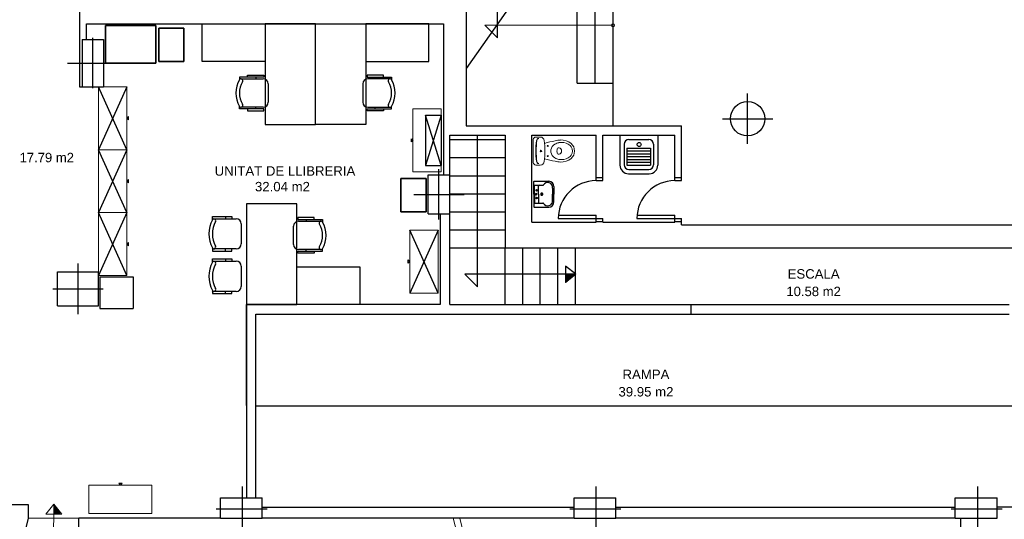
# Model space of a CAD drawing. Header units: metres. Extents: x -1 to 438, y -53 to 52.
# Tile 20 of 27: x 406 to 422, y 28 to 36. Entities that reach past the tile are written whole.
import ezdxf

# ---------------------------------------------------------------- set-up
doc = ezdxf.new("R2010")
doc.units = ezdxf.units.M
doc.linetypes.add('CONTINUA', pattern=[0])
for name, color, linetype, lineweight in [('PB MOBLES ACTUAL', 7, 'CONTINUA', 25), ('PB MURS ACTUAL', 7, 'CONTINUA', 25), ('PB TEXT ACTUAL', 7, 'CONTINUA', 25)]:
    doc.layers.add(name, color=color, linetype=linetype, lineweight=lineweight)
doc.styles.add('ARIAL', font='arial.ttf')

# ---------------------------------------------------------------- blocks, each defined once
blk = doc.blocks.new('OBJETO_COMPLEJO_1')
at = {"layer": 'PB MOBLES ACTUAL', "transparency": 33554687}
for points in [[(408.498, 36.055), (407.698, 36.055), (408.498, 36.055)], [(407.698, 36.055), (407.698, 35.453), (407.698, 36.055)], [(408.498, 35.453), (408.498, 36.055), (408.498, 35.453)], [(407.698, 35.453), (408.498, 35.453), (407.698, 35.453)]]:
    blk.add_lwpolyline(points, close=True, dxfattribs=at)
blk = doc.blocks.new('OBJETO_COMPLEJO_2')
at = {"layer": 'PB MOBLES ACTUAL', "transparency": 33554687}
for points in [[(408.944, 36.013), (408.544, 36.013), (408.944, 36.013)], [(408.544, 36.013), (408.544, 35.483), (408.544, 36.013)], [(408.944, 35.483), (408.944, 36.013), (408.944, 35.483)], [(408.544, 35.483), (408.944, 35.483), (408.544, 35.483)]]:
    blk.add_lwpolyline(points, close=True, dxfattribs=at)
blk = doc.blocks.new('OBJETO_COMPLEJO_3')
at = {"layer": 'PB MOBLES ACTUAL', "transparency": 33554687}
for points in [[(412.791, 33.624), (412.391, 33.624), (412.791, 33.624)], [(412.391, 33.624), (412.391, 33.094), (412.391, 33.624)], [(412.791, 33.094), (412.791, 33.624), (412.791, 33.094)], [(412.391, 33.094), (412.791, 33.094), (412.391, 33.094)]]:
    blk.add_lwpolyline(points, close=True, dxfattribs=at)
blk = doc.blocks.new('OBJETO_COMPLEJO_16')
at = {"layer": 'PB MURS ACTUAL', "linetype": 'CONTINUA', "lineweight": 13, "transparency": 33554687}
for start, end in [(90, 270), (270, 90)]:
    blk.add_arc((415.762, 36.056), 0.025, start, end, dxfattribs=at)

msp = doc.modelspace()

# ---------------------------------------------------------------- linework, layer by layer
at = {"layer": 'PB MOBLES ACTUAL', "color": 180, "linetype": 'CONTINUA', "transparency": 33554687}
for p, q in [((409.851, 35.205), (410.204, 35.205)), ((410.084, 35.232), (410.084, 35.205)), ((412.217, 35.205), (411.864, 35.205)), ((411.984, 35.232), (411.984, 35.205)), ((410.284, 35.125), (410.284, 34.835)), ((411.784, 35.125), (411.784, 34.835)), ((410.204, 34.755), (409.851, 34.755)), ((410.084, 34.728), (410.084, 34.755)), ((411.864, 34.755), (412.217, 34.755)), ((411.984, 34.728), (411.984, 34.755)), ((409.605, 33.019), (409.605, 32.984)), ((409.421, 32.984), (409.775, 32.984)), ((409.855, 32.904), (409.855, 32.584)), ((410.686, 32.575), (410.686, 32.865)), ((410.766, 32.945), (411.12, 32.945)), ((410.886, 32.972), (410.886, 32.945)), ((409.775, 32.504), (409.421, 32.504)), ((409.605, 32.469), (409.605, 32.504)), ((409.705, 32.474), (409.705, 32.499)), ((411.12, 32.495), (410.766, 32.495)), ((410.886, 32.468), (410.886, 32.495)), ((409.421, 32.31), (409.775, 32.31)), ((409.605, 32.345), (409.605, 32.31)), ((409.855, 32.23), (409.855, 31.91)), ((409.775, 31.83), (409.421, 31.83)), ((409.605, 31.795), (409.605, 31.83)), ((409.705, 31.8), (409.705, 31.825))]:
    msp.add_line(p, q, dxfattribs=at)
at = {"layer": 'PB MOBLES ACTUAL', "transparency": 33554687}
for p, q in [((408.036, 35.081), (407.586, 34.081)), ((408.036, 34.081), (407.586, 35.081)), ((413.032, 34.628), (412.782, 33.828)), ((413.032, 33.828), (412.782, 34.628)), ((412.782, 34.628), (412.782, 33.828)), ((412.782, 34.628), (413.032, 34.628)), ((413.032, 34.628), (413.032, 33.828)), ((408.036, 34.081), (407.586, 33.081)), ((408.036, 33.081), (407.586, 34.081)), ((412.782, 33.828), (413.032, 33.828)), ((408.036, 33.081), (407.586, 32.081)), ((408.036, 32.081), (407.586, 33.081)), ((412.981, 32.804), (412.531, 31.804)), ((412.981, 31.804), (412.531, 32.804)), ((407.607, 32.059), (407.607, 31.559)), ((407.607, 32.059), (408.137, 32.059)), ((408.137, 32.059), (408.137, 31.559)), ((409.936, 30.02), (409.936, 31.62)), ((407.607, 31.559), (408.137, 31.559))]:
    msp.add_line(p, q, dxfattribs=at)
at = {"layer": 'PB MOBLES ACTUAL', "color": 180, "linetype": 'CONTINUA', "transparency": 33554687}
for points in [[(409.234, 35.48), (409.234, 36.08), (410.234, 36.08), (410.234, 35.48), (409.234, 35.48)], [(410.234, 36.08), (410.234, 34.48), (411.034, 34.48), (411.034, 36.08), (410.234, 36.08)], [(411.834, 36.08), (411.834, 34.48), (411.034, 34.48), (411.034, 36.08), (411.834, 36.08)], [(412.834, 35.48), (412.834, 36.08), (411.834, 36.08), (411.834, 35.48), (412.834, 35.48)], [(408.036, 34.581), (408.061, 34.556), (408.061, 34.606), (408.036, 34.581)], [(412.582, 34.228), (412.557, 34.203), (412.557, 34.253), (412.582, 34.228)], [(408.036, 33.581), (408.061, 33.556), (408.061, 33.606), (408.036, 33.581)], [(410.736, 31.62), (410.736, 33.22), (409.936, 33.22), (409.936, 31.62), (410.736, 31.62)], [(408.036, 32.581), (408.061, 32.556), (408.061, 32.606), (408.036, 32.581)], [(412.531, 32.304), (412.506, 32.279), (412.506, 32.329), (412.531, 32.304)], [(411.736, 32.22), (411.736, 31.62), (410.736, 31.62), (410.736, 32.22), (411.736, 32.22)], [(407.935, 28.755), (407.96, 28.78), (407.91, 28.78), (407.935, 28.755)]]:
    msp.add_lwpolyline(points, close=True, dxfattribs=at)
for points in [[(409.955, 35.232), (409.955, 35.262), (410.215, 35.262), (410.215, 35.232), (409.825, 35.232), (409.825, 35.191)], [(412.113, 35.232), (412.113, 35.262), (411.853, 35.262), (411.853, 35.232), (412.243, 35.232), (412.243, 35.191)], [(409.955, 34.728), (409.955, 34.697), (410.215, 34.697), (410.215, 34.728), (409.825, 34.728), (409.825, 34.768)], [(412.113, 34.728), (412.113, 34.697), (411.853, 34.697), (411.853, 34.728), (412.243, 34.728), (412.243, 34.768)], [(409.395, 32.969), (409.395, 33.019), (409.605, 33.019), (409.705, 33.019), (409.705, 32.984)], [(411.015, 32.972), (411.015, 33.002), (410.755, 33.002), (410.755, 32.972), (411.145, 32.972), (411.145, 32.931)], [(409.395, 32.52), (409.395, 32.469), (409.605, 32.469), (409.705, 32.469), (409.705, 32.504)], [(411.015, 32.468), (411.015, 32.437), (410.755, 32.437), (410.755, 32.468), (411.145, 32.468), (411.145, 32.508)], [(409.395, 32.294), (409.395, 32.345), (409.605, 32.345), (409.705, 32.345), (409.705, 32.31)], [(409.395, 31.845), (409.395, 31.795), (409.605, 31.795), (409.705, 31.795), (409.705, 31.83)]]:
    msp.add_lwpolyline(points, dxfattribs=at)
at = {"layer": 'PB MOBLES ACTUAL', "color": 180, "linetype": 'CONTINUA', "lineweight": 13, "transparency": 33554687}
for points in [[(407.586, 35.081), (407.586, 34.081), (408.036, 34.081), (408.036, 35.081), (407.586, 35.081)], [(412.582, 34.728), (412.582, 33.728), (413.032, 33.728), (413.032, 34.728), (412.582, 34.728)], [(407.586, 34.081), (407.586, 33.081), (408.036, 33.081), (408.036, 34.081), (407.586, 34.081)], [(407.586, 33.081), (407.586, 32.081), (408.036, 32.081), (408.036, 33.081), (407.586, 33.081)], [(412.531, 32.804), (412.531, 31.804), (412.981, 31.804), (412.981, 32.804), (412.531, 32.804)], [(407.435, 28.305), (408.435, 28.305), (408.435, 28.755), (407.435, 28.755), (407.435, 28.305)]]:
    msp.add_lwpolyline(points, close=True, dxfattribs=at)
at = {"layer": 'PB MOBLES ACTUAL', "color": 180, "linetype": 'CONTINUA', "transparency": 33554687}
for centre, radius, start, end in [((409.85, 35.175), 0.03, 327.334, 146.1712), ((410.204, 35.125), 0.08, 0, 90), ((411.864, 35.125), 0.08, 90, 180), ((412.218, 35.175), 0.03, 33.8288, 212.666), ((410.186, 34.98), 0.418, 149.5867, 210.4133), ((410.165, 34.98), 0.34, 148.2704, 211.7296), ((411.903, 34.98), 0.34, 328.2704, 31.7296), ((411.882, 34.98), 0.418, 329.5867, 30.4133), ((409.85, 34.785), 0.03, 213.8288, 32.666), ((410.204, 34.835), 0.08, 270, 0), ((411.864, 34.835), 0.08, 180, 270), ((412.218, 34.785), 0.03, 147.334, 326.1712), ((409.815, 32.744), 0.476, 151.8933, 208.1067), ((409.421, 32.954), 0.03, 327.334, 151.1475), ((409.791, 32.744), 0.395, 150.6158, 209.3842), ((409.775, 32.904), 0.08, 0, 90), ((410.766, 32.865), 0.08, 90, 180), ((411.12, 32.915), 0.03, 33.8288, 212.666), ((410.806, 32.72), 0.34, 328.2704, 31.7296), ((410.784, 32.72), 0.418, 329.5867, 30.4133), ((409.421, 32.534), 0.03, 208.8525, 32.666), ((409.775, 32.584), 0.08, 270, 0), ((410.766, 32.575), 0.08, 180, 270), ((411.12, 32.525), 0.03, 147.334, 326.1712), ((409.815, 32.07), 0.476, 151.8933, 208.1067), ((409.421, 32.28), 0.03, 327.334, 151.1475), ((409.791, 32.07), 0.395, 150.6158, 209.3842), ((409.775, 32.23), 0.08, 0, 90), ((409.421, 31.86), 0.03, 208.8525, 32.666), ((409.775, 31.91), 0.08, 270, 0)]:
    msp.add_arc(centre, radius, start, end, dxfattribs=at)
at = {"layer": 'PB MURS ACTUAL', "transparency": 33554687}
for p, q in [((413.427, 39.735), (413.427, 34.459)), ((413.927, 35.856), (413.927, 39.735)), ((415.477, 35.139), (415.477, 36.972)), ((415.762, 34.459), (415.762, 37.03)), ((415.192, 35.139), (415.192, 36.914)), ((414.402, 36.753), (413.427, 35.369)), ((407.286, 36.36), (407.286, 35.079)), ((407.396, 35.831), (407.396, 36.08)), ((407.396, 36.08), (413.066, 36.08)), ((413.066, 36.08), (413.066, 33.68)), ((413.927, 35.856), (413.727, 36.056)), ((407.326, 35.831), (407.326, 35.081)), ((407.326, 35.831), (407.666, 35.831)), ((407.666, 35.831), (407.666, 35.081)), ((407.286, 35.079), (407.326, 35.079)), ((407.326, 35.081), (407.666, 35.081)), ((415.192, 35.139), (415.762, 35.139)), ((413.427, 34.459), (416.852, 34.459)), ((416.852, 33.639), (416.852, 34.459)), ((413.166, 33.68), (413.166, 34.309)), ((413.166, 34.309), (414.046, 34.309)), ((413.606, 31.903), (413.606, 34.309)), ((414.046, 34.309), (414.046, 32.52)), ((414.472, 32.929), (414.472, 34.309)), ((414.472, 34.309), (415.492, 34.309)), ((415.492, 33.639), (415.492, 34.309)), ((415.602, 34.309), (416.742, 34.309)), ((415.602, 33.639), (415.602, 34.309)), ((416.742, 33.639), (416.742, 34.309)), ((413.166, 34.242), (414.046, 34.242)), ((413.166, 33.955), (414.046, 33.955)), ((412.826, 33.06), (412.826, 33.68)), ((412.826, 33.68), (413.166, 33.68)), ((413.166, 33.06), (413.166, 33.68)), ((413.166, 33.668), (414.046, 33.668)), ((415.492, 33.639), (415.602, 33.639)), ((415.492, 33.589), (415.492, 33.639)), ((415.602, 33.589), (415.602, 33.639)), ((416.742, 33.639), (416.852, 33.639)), ((416.742, 33.589), (416.742, 33.639)), ((416.852, 33.589), (416.852, 33.639)), ((415.492, 33.589), (415.602, 33.589)), ((416.742, 33.589), (416.852, 33.589)), ((413.166, 33.381), (414.046, 33.381)), ((412.826, 33.06), (413.166, 33.06)), ((413.016, 33.06), (413.016, 31.62)), ((413.166, 33.094), (414.046, 33.094)), ((413.166, 31.62), (413.166, 33.06)), ((414.892, 33.039), (415.492, 33.039)), ((415.492, 32.939), (415.492, 33.039)), ((416.142, 33.039), (416.742, 33.039)), ((416.742, 32.939), (416.742, 33.039)), ((414.472, 32.929), (415.492, 32.929)), ((414.892, 32.989), (415.602, 32.989)), ((415.492, 32.939), (415.602, 32.939)), ((415.492, 32.929), (415.492, 32.939)), ((415.602, 32.939), (415.602, 32.989)), ((415.602, 32.929), (415.602, 32.939)), ((415.602, 32.929), (416.742, 32.929)), ((416.142, 32.989), (416.852, 32.989)), ((416.742, 32.939), (416.852, 32.939)), ((416.742, 32.929), (416.742, 32.939)), ((416.852, 32.939), (416.852, 32.989)), ((416.852, 32.889), (416.852, 32.939)), ((416.852, 32.889), (422.312, 32.889)), ((413.166, 32.807), (414.046, 32.807)), ((413.166, 32.52), (414.046, 32.52)), ((414.046, 31.62), (414.046, 32.52)), ((414.046, 32.52), (423.182, 32.52)), ((414.326, 31.62), (414.326, 32.52)), ((414.606, 31.62), (414.606, 32.52)), ((414.886, 31.62), (414.886, 32.52)), ((415.166, 31.62), (415.166, 32.52)), ((415.007, 32.232), (415.009, 31.972)), ((406.936, 32.141), (407.586, 32.141)), ((406.936, 31.601), (406.936, 32.141)), ((407.586, 31.601), (407.586, 32.141)), ((415.169, 32.103), (413.406, 32.103)), ((413.606, 31.903), (413.406, 32.103)), ((413.016, 31.62), (409.936, 31.62)), ((409.936, 31.62), (409.936, 28.55)), ((413.166, 31.62), (416.998, 31.62)), ((416.998, 31.62), (416.998, 31.47)), ((416.998, 31.62), (422.058, 31.62)), ((406.936, 31.601), (407.586, 31.601)), ((410.086, 28.55), (410.086, 31.47)), ((410.086, 31.47), (416.998, 31.47)), ((416.998, 31.47), (422.058, 31.47)), ((423.061, 30.01), (410.086, 30.01)), ((409.526, 28.55), (410.186, 28.55)), ((409.526, 28.23), (409.526, 28.55)), ((410.186, 28.23), (410.186, 28.55)), ((415.146, 28.55), (415.806, 28.55)), ((415.146, 28.23), (415.146, 28.55)), ((415.806, 28.23), (415.806, 28.55)), ((421.196, 28.55), (421.866, 28.55)), ((421.196, 28.23), (421.196, 28.55)), ((421.866, 28.23), (421.866, 28.55)), ((406.476, 28.441), (405.996, 28.441)), ((406.476, 28.23), (406.476, 28.441)), ((410.186, 28.401), (415.146, 28.401)), ((415.806, 28.401), (421.196, 28.401)), ((423.172, 28.401), (421.866, 28.401)), ((406.356, 27.751), (406.476, 28.23)), ((407.276, 26.051), (407.276, 28.23)), ((409.526, 28.23), (407.276, 28.23)), ((409.526, 28.23), (410.186, 28.23)), ((415.146, 28.23), (410.186, 28.23)), ((415.146, 28.23), (415.806, 28.23)), ((421.196, 28.23), (415.806, 28.23)), ((421.196, 28.23), (421.866, 28.23)), ((421.286, 27.321), (421.286, 28.23))]:
    msp.add_line(p, q, dxfattribs=at)
at = {"layer": 'PB MURS ACTUAL', "linetype": 'CONTINUA', "lineweight": 13, "transparency": 33554687}
for p, q in [((413.727, 36.056), (415.762, 36.056)), ((414.535, 34.282), (414.606, 34.282)), ((414.495, 34.242), (414.495, 34.06)), ((414.908, 34.108), (414.888, 34.108)), ((414.495, 33.877), (414.495, 34.06)), ((414.535, 34.06), (414.535, 34.071)), ((414.535, 34.06), (414.535, 34.048)), ((414.908, 34.012), (414.888, 34.012)), ((414.535, 33.837), (414.606, 33.837)), ((406.875, 28.453), (406.747, 28.291)), ((406.856, 26.051), (406.878, 28.449)), ((406.875, 28.453), (407.006, 28.293)), ((406.476, 28.23), (407.276, 28.23)), ((406.747, 28.291), (407.006, 28.293)), ((413.604, 26.751), (413.222, 28.23)), ((413.708, 26.751), (413.325, 28.23))]:
    msp.add_line(p, q, dxfattribs=at)
at = {"layer": 'PB MURS ACTUAL', "color": 180, "linetype": 'CONTINUA', "transparency": 33554687}
for p, q in [((407.496, 35.056), (407.496, 35.856)), ((407.096, 35.456), (407.896, 35.456)), ((417.9, 34.172), (417.9, 34.972)), ((417.5, 34.572), (418.3, 34.572)), ((412.996, 32.97), (412.996, 33.77)), ((412.596, 33.37), (413.396, 33.37)), ((407.261, 31.471), (407.261, 32.271)), ((406.861, 31.871), (407.661, 31.871)), ((409.876, 28.043), (409.876, 28.733)), ((415.496, 28.043), (415.496, 28.733)), ((421.556, 28.043), (421.556, 28.733)), ((409.456, 28.376), (410.266, 28.376)), ((415.076, 28.376), (415.886, 28.376)), ((421.136, 28.376), (421.946, 28.376))]:
    msp.add_line(p, q, dxfattribs=at)
at = {"layer": 'PB MURS ACTUAL', "color": 180, "transparency": 33554687}
for p, q in [((415.872, 34.309), (416.473, 34.309)), ((415.872, 34.309), (415.872, 33.834)), ((416.473, 34.309), (416.473, 33.834)), ((415.939, 34.167), (415.939, 33.842)), ((416.015, 34.242), (416.33, 34.242)), ((416.405, 34.167), (416.405, 33.842)), ((415.983, 34.106), (415.983, 33.836)), ((415.983, 34.106), (416.358, 34.106)), ((415.983, 34.061), (416.358, 34.061)), ((415.983, 34.016), (416.358, 34.016)), ((415.983, 33.971), (416.358, 33.971)), ((416.358, 34.106), (416.358, 33.836)), ((415.983, 33.926), (416.358, 33.926)), ((415.983, 33.881), (416.358, 33.881)), ((415.983, 33.836), (416.358, 33.836)), ((416.007, 33.699), (416.338, 33.699)), ((416.015, 33.767), (416.33, 33.767)), ((414.504, 33.374), (414.504, 33.573)), ((414.51, 33.579), (414.74, 33.579)), ((414.513, 33.374), (414.513, 33.51)), ((414.52, 33.516), (414.649, 33.516)), ((414.576, 33.374), (414.576, 33.503)), ((414.822, 33.497), (414.822, 33.374)), ((414.504, 33.374), (414.504, 33.176)), ((414.513, 33.374), (414.513, 33.239)), ((414.576, 33.374), (414.576, 33.245)), ((414.802, 33.471), (414.802, 33.374)), ((414.802, 33.277), (414.802, 33.374)), ((414.822, 33.251), (414.822, 33.374)), ((414.51, 33.169), (414.74, 33.169)), ((414.52, 33.232), (414.649, 33.232))]:
    msp.add_line(p, q, dxfattribs=at)
at = {"layer": 'PB MURS ACTUAL', "linetype": 'CONTINUA', "transparency": 33554687}
for q in [(415.007, 32.232), (415.009, 31.972)]:
    msp.add_line((415.169, 32.103), q, dxfattribs=at)
at = {"layer": 'PB MURS ACTUAL', "transparency": 33554687}
msp.add_circle((417.9, 34.572), 0.273, dxfattribs=at)
at = {"layer": 'PB MURS ACTUAL', "linetype": 'CONTINUA', "lineweight": 13, "transparency": 33554687}
for centre, radius in [((414.725, 34.14), 0.0075), ((414.617, 34.06), 0.0135), ((414.725, 33.98), 0.0075)]:
    msp.add_circle(centre, radius, dxfattribs=at)
at = {"layer": 'PB MURS ACTUAL', "color": 180, "transparency": 33554687}
for centre, radius in [((416.176, 34.163), 0.0319), ((414.548, 33.436), 0.0126), ((414.548, 33.312), 0.0126)]:
    msp.add_circle(centre, radius, dxfattribs=at)
at = {"layer": 'PB MURS ACTUAL', "linetype": 'CONTINUA', "lineweight": 13, "transparency": 33554687}
for centre, radius, start, end in [((414.535, 34.242), 0.04, 90, 180), ((414.606, 34.218), 0.064, 6.7931, 90), ((416.035, 34.06), 1.5, 173.7281, 180), ((416.035, 34.06), 1.493, 173.6694, 180), ((414.584, 34.219), 0.04, 90, 173.7281), ((414.591, 34.22), 0.04, 100.2428, 173.7858), ((413.276, 34.06), 1.404, 0, 6.7931), ((415.344, 31.773), 2.5, 101.5744, 105.544), ((414.891, 34.067), 0.116, 117.4027, 173.7581), ((414.953, 33.947), 0.25, 101.6195, 117.4027), ((414.971, 33.636), 0.6, 94.3794, 102.2907), ((414.888, 34.093), 0.015, 90, 173.3508), ((414.946, 33.981), 0.216, 60.8838, 101.6195), ((414.908, 34.078), 0.03, 36.8699, 90), ((414.935, 33.975), 0.26, 51.2869, 92.3028), ((414.99, 34.06), 0.126, 0, 60.8838), ((414.99, 34.06), 0.16, 0, 47.5638), ((416.035, 34.06), 1.5, 180, 186.2719), ((416.035, 34.06), 1.493, 180, 186.3305), ((413.276, 34.06), 1.404, 353.2069, 0), ((414.955, 34.06), 0.18, 173.7581, 180), ((414.955, 34.06), 0.18, 180, 186.2419), ((414.891, 34.053), 0.116, 186.2419, 242.5973), ((415.171, 34.06), 0.3, 173.3508, 180), ((415.171, 34.06), 0.3, 180, 186.6491), ((414.888, 34.027), 0.015, 186.6491, 270), ((414.908, 34.042), 0.03, 270, 323.1301), ((414.884, 34.06), 0.06, 0, 36.8699), ((414.884, 34.06), 0.06, 323.1301, 0), ((414.99, 34.06), 0.126, 299.1161, 0), ((414.99, 34.06), 0.16, 312.4362, 0), ((414.535, 33.877), 0.04, 180, 270), ((414.584, 33.9), 0.04, 186.2719, 270), ((414.591, 33.899), 0.04, 186.2141, 259.7571), ((414.606, 33.901), 0.064, 270, 353.2069), ((415.344, 36.346), 2.5, 254.456, 258.4256), ((414.953, 34.172), 0.25, 242.5973, 258.3804), ((414.971, 34.483), 0.6, 257.7093, 265.6206), ((414.946, 34.139), 0.216, 258.3804, 299.1161), ((414.935, 34.144), 0.26, 267.6971, 308.7131), ((398.753, 28.113), 8.139, 1.2604, 2.2995), ((398.753, 28.113), 8.149, 1.2593, 2.2068), ((398.753, 28.113), 8.159, 1.2583, 2.1144), ((398.753, 28.113), 8.169, 1.2573, 2.0224), ((398.753, 28.113), 8.179, 1.2563, 1.9309), ((398.753, 28.113), 8.189, 1.2553, 1.8398), ((398.753, 28.113), 8.199, 1.2542, 1.7491), ((398.753, 28.113), 8.209, 1.2532, 1.6588), ((398.753, 28.113), 8.219, 1.2522, 1.5689)]:
    msp.add_arc(centre, radius, start, end, dxfattribs=at)
at = {"layer": 'PB MURS ACTUAL', "color": 180, "transparency": 33554687}
for centre, radius, start, end in [((416.015, 34.167), 0.0751, 90, 180), ((416.33, 34.167), 0.0751, 0, 90), ((416.007, 33.834), 0.135, 180, 270), ((416.015, 33.842), 0.0751, 180, 270), ((416.33, 33.842), 0.0751, 270, 0), ((416.338, 33.834), 0.135, 270, 0), ((414.51, 33.573), 0.0063, 90, 180), ((414.52, 33.51), 0.0063, 90, 180), ((414.589, 33.503), 0.0126, 90, 180), ((414.649, 33.522), 0.0063, 270, 330.805), ((414.723, 33.48), 0.0795, 353.0913, 150.805), ((414.74, 33.497), 0.0819, 0, 90), ((414.54, 33.375), 0.0129, 354.9035, 185.0965), ((414.54, 33.373), 0.0129, 174.9035, 5.0965), ((414.629, 33.375), 0.0169, 356.6015, 183.3985), ((414.629, 33.373), 0.0169, 176.6015, 3.3985), ((414.629, 33.375), 0.0119, 356.6015, 183.3985), ((414.629, 33.373), 0.0119, 176.6015, 3.3985), ((414.51, 33.176), 0.0063, 180, 270), ((414.52, 33.239), 0.0063, 180, 270), ((414.589, 33.245), 0.0126, 180, 270), ((414.649, 33.226), 0.0063, 29.195, 90), ((414.723, 33.268), 0.0795, 209.195, 6.9087), ((414.74, 33.251), 0.0819, 270, 0)]:
    msp.add_arc(centre, radius, start, end, dxfattribs=at)
at = {"layer": 'PB MURS ACTUAL', "transparency": 33554687}
for centre, radius, start, end in [((415.492, 32.989), 0.6, 90, 180), ((416.742, 32.989), 0.6, 90, 180), ((414.829, 40.225), 8.139, 271.2603, 272.2995), ((414.829, 40.225), 8.149, 271.2593, 272.2068), ((414.829, 40.225), 8.159, 271.2583, 272.1144), ((414.829, 40.225), 8.169, 271.2573, 272.0224), ((414.829, 40.225), 8.179, 271.2563, 271.9309), ((414.829, 40.225), 8.189, 271.2553, 271.8398), ((414.829, 40.225), 8.199, 271.2542, 271.7491), ((414.829, 40.225), 8.209, 271.2532, 271.6588), ((414.829, 40.225), 8.219, 271.2522, 271.5689), ((414.829, 40.225), 8.229, 271.2512, 271.4794), ((414.829, 40.225), 8.239, 271.2502, 271.3903), ((414.829, 40.225), 8.249, 271.2492, 271.3016)]:
    msp.add_arc(centre, radius, start, end, dxfattribs=at)

# ---------------------------------------------------------------- block references
at = {"layer": 'PB MOBLES ACTUAL', "transparency": 33554687}
for name in ['OBJETO_COMPLEJO_1', 'OBJETO_COMPLEJO_2', 'OBJETO_COMPLEJO_3']:
    msp.add_blockref(name, (0, 0), dxfattribs=at)
at = {"layer": 'PB MURS ACTUAL', "linetype": 'CONTINUA', "lineweight": 13, "transparency": 33554687}
msp.add_blockref('OBJETO_COMPLEJO_16', (0, 0), dxfattribs=at)

# ---------------------------------------------------------------- texts
at = {"layer": 'PB TEXT ACTUAL', "transparency": 33554687, "char_height": 0.15, "attachment_point": 8, "style": 'ARIAL'}
for s, insert, width in [('\\W0.99;17.79 m2', (406.764, 33.879), 0.95166), ('\\W1.00;32.04 m2', (410.509, 33.417), 0.95263), ('\\W1.00;ESCALA', (418.949, 32.031), 0.90507), ('\\W0.99;10.58 m2', (418.949, 31.753), 0.95166), ('\\W1.00;RAMPA', (416.285, 30.437), 0.82251), ('\\W1.00;39.95 m2', (416.285, 30.159), 0.95263)]:
    msp.add_mtext(s, dxfattribs=dict(at, insert=insert, width=width))
at = {"layer": 'PB TEXT ACTUAL', "linetype": 'CONTINUA', "transparency": 33554687, "insert": (410.549, 33.666), "char_height": 0.15, "width": 2.31507, "attachment_point": 8, "style": 'ARIAL'}
msp.add_mtext('\\W1.00;UNITAT DE LLIBRERIA', dxfattribs=at)

doc.saveas('drawing.dxf')
